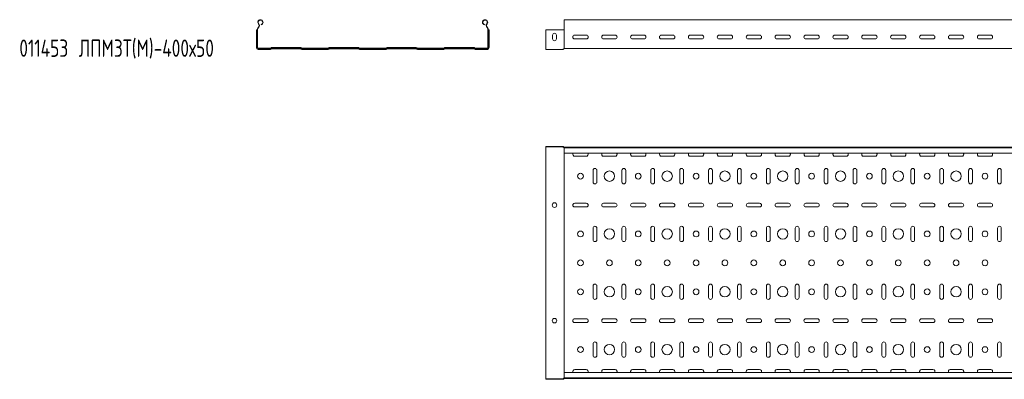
# Model space of a CAD drawing. Header units: millimetres. Extents: x -583 to 2827, y -4183 to -259.
# Tile 1 of 7: x -583 to 1121, y -4183 to -3561. Entities that reach past the tile are written whole.
import ezdxf

# ---------------------------------------------------------------- set-up
doc = ezdxf.new("R2010")
doc.units = ezdxf.units.MM
doc.styles.add('SLDTEXTSTYLE0', font='TXT', dxfattribs={"width": 0.7, "bigfont": 'bigfont'})

msp = doc.modelspace()

# ---------------------------------------------------------------- linework, layer by layer
at = {"color": 7, "linetype": 'Continuous', "lineweight": 15}
for p, q in [((-170.6, -3574.4), (-170.2, -3574.1)), ((-170.1, -3574.9), (-169.7, -3574.5)), ((-165.4, -3570.2), (-165.6, -3569.6)), ((220.9, -3570.2), (221.1, -3569.6)), ((225.3, -3574.5), (225.6, -3574.9)), ((225.8, -3574.1), (226.1, -3574.4)), ((2827.2, -3561.3), (359.2, -3561.3)), ((359.2, -3568.8), (359.2, -3561.3)), ((359.2, -3574.1), (359.2, -3568.8)), ((359.2, -3574.4), (359.2, -3574.1)), ((359.2, -3578.6), (359.2, -3574.4)), ((-173.1, -3578.6), (-173.6, -3578.6)), ((-173.6, -3578.6), (-173.6, -3609.5)), ((-172.6, -3578.6), (-173.1, -3578.6)), ((-172.2, -3578.6), (-172.6, -3578.6)), ((-172.2, -3609.5), (-172.2, -3578.6)), ((-171.5, -3609.5), (-171.5, -3578.6)), ((227.1, -3578.6), (227.1, -3609.5)), ((227.8, -3578.6), (227.8, -3609.5)), ((227.8, -3578.6), (228.1, -3578.6)), ((228.1, -3578.6), (228.7, -3578.6)), ((228.7, -3578.6), (229.2, -3578.6)), ((229.2, -3609.5), (229.2, -3578.6)), ((356.5, -3578.6), (327.2, -3578.6)), ((327.2, -3578.6), (327.2, -3609.5)), ((338.9, -3588), (338.9, -3594.5)), ((345.4, -3594.5), (345.4, -3588)), ((357.7, -3578.6), (356.5, -3578.6)), ((358.2, -3578.6), (357.7, -3578.6)), ((359, -3578.6), (358.2, -3578.6)), ((359.2, -3578.6), (359, -3578.6)), ((359.2, -3609.5), (359.2, -3578.6)), ((397.2, -3588), (377.2, -3588)), ((377.2, -3594.5), (397.2, -3594.5)), ((447.2, -3588), (427.2, -3588)), ((427.2, -3594.5), (447.2, -3594.5)), ((497.2, -3588), (477.2, -3588)), ((477.2, -3594.5), (497.2, -3594.5)), ((547.2, -3588), (527.2, -3588)), ((527.2, -3594.5), (547.2, -3594.5)), ((597.2, -3588), (577.2, -3588)), ((577.2, -3594.5), (597.2, -3594.5)), ((647.2, -3588), (627.2, -3588)), ((627.2, -3594.5), (647.2, -3594.5)), ((697.2, -3588), (677.2, -3588)), ((677.2, -3594.5), (697.2, -3594.5)), ((747.2, -3588), (727.2, -3588)), ((727.2, -3594.5), (747.2, -3594.5)), ((797.2, -3588), (777.2, -3588)), ((777.2, -3594.5), (797.2, -3594.5)), ((847.2, -3588), (827.2, -3588)), ((827.2, -3594.5), (847.2, -3594.5)), ((897.2, -3588), (877.2, -3588)), ((877.2, -3594.5), (897.2, -3594.5)), ((947.2, -3588), (927.2, -3588)), ((927.2, -3594.5), (947.2, -3594.5)), ((997.2, -3588), (977.2, -3588)), ((977.2, -3594.5), (997.2, -3594.5)), ((1047.2, -3588), (1027.2, -3588)), ((1027.2, -3594.5), (1047.2, -3594.5)), ((1097.2, -3588), (1077.2, -3588)), ((1077.2, -3594.5), (1097.2, -3594.5)), ((-149.3, -3610.6), (-170.4, -3610.6)), ((-149.3, -3611.3), (-170.4, -3611.3)), ((-148.2, -3610), (-148.3, -3610.2)), ((-147.7, -3610.5), (-147.8, -3610.7)), ((-146.8, -3611.6), (-146.7, -3611.5)), ((-97.8, -3609.4), (-146.6, -3609.4)), ((-97.8, -3610.1), (-146.6, -3610.1)), ((-146.6, -3611.5), (-97.8, -3611.5)), ((-97.8, -3611.5), (-97.7, -3611.6)), ((-96.7, -3610.7), (-96.8, -3610.5)), ((-96.2, -3610.2), (-96.3, -3610)), ((-49.3, -3610.6), (-95.1, -3610.6)), ((-49.3, -3611.3), (-95.1, -3611.3)), ((-48.2, -3610), (-48.3, -3610.2)), ((-47.7, -3610.5), (-47.8, -3610.7)), ((-46.8, -3611.6), (-46.7, -3611.5)), ((2.2, -3609.4), (-46.6, -3609.4)), ((2.2, -3610.1), (-46.6, -3610.1)), ((-46.6, -3611.5), (2.2, -3611.5)), ((2.2, -3611.5), (2.3, -3611.6)), ((3.3, -3610.7), (3.2, -3610.5)), ((3.8, -3610.2), (3.7, -3610)), ((50.7, -3610.6), (4.9, -3610.6)), ((50.7, -3611.3), (4.9, -3611.3)), ((51.8, -3610), (51.7, -3610.2)), ((52.3, -3610.5), (52.2, -3610.7)), ((53.2, -3611.6), (53.3, -3611.5)), ((102.2, -3609.4), (53.4, -3609.4)), ((102.2, -3610.1), (53.4, -3610.1)), ((53.4, -3611.5), (102.2, -3611.5)), ((102.2, -3611.5), (102.3, -3611.6)), ((103.3, -3610.7), (103.2, -3610.5)), ((103.8, -3610.2), (103.7, -3610)), ((150.7, -3610.6), (104.9, -3610.6)), ((150.7, -3611.3), (104.9, -3611.3)), ((151.8, -3610), (151.7, -3610.2)), ((152.3, -3610.5), (152.2, -3610.7)), ((153.2, -3611.6), (153.3, -3611.5)), ((202.2, -3609.4), (153.4, -3609.4)), ((202.2, -3610.1), (153.4, -3610.1)), ((153.4, -3611.5), (202.2, -3611.5)), ((202.2, -3611.5), (202.3, -3611.6)), ((203.3, -3610.7), (203.2, -3610.5)), ((203.8, -3610.2), (203.7, -3610)), ((226, -3610.6), (204.9, -3610.6)), ((226, -3611.3), (204.9, -3611.3)), ((327.2, -3609.5), (327.2, -3612.7)), ((358.2, -3611.7), (357.7, -3612.2)), ((359.2, -3611.3), (359, -3611.3)), ((359.2, -3611.3), (359.2, -3609.5)), ((359.2, -3611.3), (2827.2, -3611.3)), ((-170.4, -3612.7), (-149.3, -3612.7)), ((-95.1, -3612.7), (-49.3, -3612.7)), ((4.9, -3612.7), (50.7, -3612.7)), ((104.9, -3612.7), (150.7, -3612.7)), ((204.9, -3612.7), (226, -3612.7)), ((356.5, -3612.7), (327.2, -3612.7)), ((327.2, -3781.3), (327.2, -3780.6)), ((356.5, -3780.6), (327.2, -3780.6)), ((356.5, -3781.3), (327.2, -3781.3)), ((327.2, -3783.8), (327.2, -3781.3)), ((357.7, -3782.1), (357.2, -3781.6)), ((358.2, -3781.7), (357.7, -3781.1)), ((359.2, -3782), (359, -3782)), ((359.2, -3782), (2827.2, -3782)), ((359.2, -3783.1), (359.2, -3782)), ((327.2, -3804.9), (327.2, -3783.8)), ((359.2, -3782.7), (359, -3782.7)), ((2827.2, -3783.1), (359.2, -3783.1)), ((359.2, -3792.2), (359.2, -3783.1)), ((359.2, -3792.2), (2827.2, -3792.2)), ((359.2, -3792.2), (359.2, -3804.9)), ((397.2, -3797.6), (377.2, -3797.6)), ((447.2, -3797.6), (427.2, -3797.6)), ((497.2, -3797.6), (477.2, -3797.6)), ((547.2, -3797.6), (527.2, -3797.6)), ((597.2, -3797.6), (577.2, -3797.6)), ((647.2, -3797.6), (627.2, -3797.6)), ((697.2, -3797.6), (677.2, -3797.6)), ((747.2, -3797.6), (727.2, -3797.6)), ((797.2, -3797.6), (777.2, -3797.6)), ((847.2, -3797.6), (827.2, -3797.6)), ((897.2, -3797.6), (877.2, -3797.6)), ((947.2, -3797.6), (927.2, -3797.6)), ((997.2, -3797.6), (977.2, -3797.6)), ((1047.2, -3797.6), (1027.2, -3797.6)), ((1097.2, -3797.6), (1077.2, -3797.6)), ((327.2, -3807), (327.2, -3804.9)), ((327.2, -3807.1), (327.2, -3807)), ((327.2, -3807.6), (327.2, -3807.1)), ((327.2, -3856.4), (327.2, -3807.6)), ((359.2, -3804.9), (359.2, -3806)), ((359.2, -3806), (359.2, -3806.1)), ((359.2, -3806.1), (359.2, -3807.6)), ((359.2, -3807.6), (359.2, -3856.4)), ((408.9, -3842), (408.9, -3822)), ((415.4, -3822), (415.4, -3842)), ((458.9, -3842), (458.9, -3822)), ((465.4, -3822), (465.4, -3842)), ((508.9, -3842), (508.9, -3822)), ((515.4, -3822), (515.4, -3842)), ((558.9, -3842), (558.9, -3822)), ((565.4, -3822), (565.4, -3842)), ((608.9, -3842), (608.9, -3822)), ((615.4, -3822), (615.4, -3842)), ((658.9, -3842), (658.9, -3822)), ((665.4, -3822), (665.4, -3842)), ((708.9, -3842), (708.9, -3822)), ((715.4, -3822), (715.4, -3842)), ((758.9, -3842), (758.9, -3822)), ((765.4, -3822), (765.4, -3842)), ((808.9, -3842), (808.9, -3822)), ((815.4, -3822), (815.4, -3842)), ((858.9, -3842), (858.9, -3822)), ((865.4, -3822), (865.4, -3842)), ((908.9, -3842), (908.9, -3822)), ((915.4, -3822), (915.4, -3842)), ((958.9, -3842), (958.9, -3822)), ((965.4, -3822), (965.4, -3842)), ((1008.9, -3842), (1008.9, -3822)), ((1015.4, -3822), (1015.4, -3842)), ((1058.9, -3842), (1058.9, -3822)), ((1065.4, -3822), (1065.4, -3842)), ((1108.9, -3842), (1108.9, -3822)), ((1115.4, -3822), (1115.4, -3842)), ((327.2, -3857), (327.2, -3856.4)), ((327.2, -3857.1), (327.2, -3857)), ((327.2, -3859.1), (327.2, -3857.1)), ((327.2, -3904.9), (327.2, -3859.1)), ((359.2, -3856.4), (359.2, -3858)), ((359.2, -3858), (359.2, -3858.1)), ((359.2, -3858.1), (359.2, -3859.1)), ((359.2, -3859.1), (359.2, -3904.9)), ((377.2, -3878.8), (397.2, -3878.8)), ((427.2, -3878.8), (447.2, -3878.8)), ((477.2, -3878.8), (497.2, -3878.8)), ((527.2, -3878.8), (547.2, -3878.8)), ((577.2, -3878.8), (597.2, -3878.8)), ((627.2, -3878.8), (647.2, -3878.8)), ((677.2, -3878.8), (697.2, -3878.8)), ((727.2, -3878.8), (747.2, -3878.8)), ((777.2, -3878.8), (797.2, -3878.8)), ((827.2, -3878.8), (847.2, -3878.8)), ((877.2, -3878.8), (897.2, -3878.8)), ((927.2, -3878.8), (947.2, -3878.8)), ((977.2, -3878.8), (997.2, -3878.8)), ((1027.2, -3878.8), (1047.2, -3878.8)), ((1077.2, -3878.8), (1097.2, -3878.8)), ((397.2, -3885.3), (377.2, -3885.3)), ((447.2, -3885.3), (427.2, -3885.3)), ((497.2, -3885.3), (477.2, -3885.3)), ((547.2, -3885.3), (527.2, -3885.3)), ((597.2, -3885.3), (577.2, -3885.3)), ((647.2, -3885.3), (627.2, -3885.3)), ((697.2, -3885.3), (677.2, -3885.3)), ((747.2, -3885.3), (727.2, -3885.3)), ((797.2, -3885.3), (777.2, -3885.3)), ((847.2, -3885.3), (827.2, -3885.3)), ((897.2, -3885.3), (877.2, -3885.3)), ((947.2, -3885.3), (927.2, -3885.3)), ((997.2, -3885.3), (977.2, -3885.3)), ((1047.2, -3885.3), (1027.2, -3885.3)), ((1097.2, -3885.3), (1077.2, -3885.3)), ((327.2, -3907), (327.2, -3904.9)), ((327.2, -3907.1), (327.2, -3907)), ((327.2, -3907.6), (327.2, -3907.1)), ((327.2, -3956.4), (327.2, -3907.6)), ((359.2, -3904.9), (359.2, -3906)), ((359.2, -3906), (359.2, -3906.1)), ((359.2, -3906.1), (359.2, -3907.6)), ((359.2, -3907.6), (359.2, -3956.4)), ((408.9, -3942), (408.9, -3922)), ((415.4, -3922), (415.4, -3942)), ((458.9, -3942), (458.9, -3922)), ((465.4, -3922), (465.4, -3942)), ((508.9, -3942), (508.9, -3922)), ((515.4, -3922), (515.4, -3942)), ((558.9, -3942), (558.9, -3922)), ((565.4, -3922), (565.4, -3942)), ((608.9, -3942), (608.9, -3922)), ((615.4, -3922), (615.4, -3942)), ((658.9, -3942), (658.9, -3922)), ((665.4, -3922), (665.4, -3942)), ((708.9, -3942), (708.9, -3922)), ((715.4, -3922), (715.4, -3942)), ((758.9, -3942), (758.9, -3922)), ((765.4, -3922), (765.4, -3942)), ((808.9, -3942), (808.9, -3922)), ((815.4, -3922), (815.4, -3942)), ((858.9, -3942), (858.9, -3922)), ((865.4, -3922), (865.4, -3942)), ((908.9, -3942), (908.9, -3922)), ((915.4, -3922), (915.4, -3942)), ((958.9, -3942), (958.9, -3922)), ((965.4, -3922), (965.4, -3942)), ((1008.9, -3942), (1008.9, -3922)), ((1015.4, -3922), (1015.4, -3942)), ((1058.9, -3942), (1058.9, -3922)), ((1065.4, -3922), (1065.4, -3942)), ((1108.9, -3942), (1108.9, -3922)), ((1115.4, -3922), (1115.4, -3942)), ((327.2, -3957), (327.2, -3956.4)), ((327.2, -3957.1), (327.2, -3957)), ((327.2, -3959.1), (327.2, -3957.1)), ((327.2, -4004.9), (327.2, -3959.1)), ((359.2, -3956.4), (359.2, -3958)), ((359.2, -3958), (359.2, -3958.1)), ((359.2, -3958.1), (359.2, -3959.1)), ((359.2, -3959.1), (359.2, -4004.9)), ((327.2, -4007), (327.2, -4004.9)), ((327.2, -4007.1), (327.2, -4007)), ((327.2, -4007.6), (327.2, -4007.1)), ((327.2, -4056.4), (327.2, -4007.6)), ((359.2, -4004.9), (359.2, -4006)), ((359.2, -4006), (359.2, -4006.1)), ((359.2, -4006.1), (359.2, -4007.6)), ((359.2, -4007.6), (359.2, -4056.4)), ((408.9, -4042), (408.9, -4022)), ((415.4, -4022), (415.4, -4042)), ((458.9, -4042), (458.9, -4022)), ((465.4, -4022), (465.4, -4042)), ((508.9, -4042), (508.9, -4022)), ((515.4, -4022), (515.4, -4042)), ((558.9, -4042), (558.9, -4022)), ((565.4, -4022), (565.4, -4042)), ((608.9, -4042), (608.9, -4022)), ((615.4, -4022), (615.4, -4042)), ((658.9, -4042), (658.9, -4022)), ((665.4, -4022), (665.4, -4042)), ((708.9, -4042), (708.9, -4022)), ((715.4, -4022), (715.4, -4042)), ((758.9, -4042), (758.9, -4022)), ((765.4, -4022), (765.4, -4042)), ((808.9, -4042), (808.9, -4022)), ((815.4, -4022), (815.4, -4042)), ((858.9, -4042), (858.9, -4022)), ((865.4, -4022), (865.4, -4042)), ((908.9, -4042), (908.9, -4022)), ((915.4, -4022), (915.4, -4042)), ((958.9, -4042), (958.9, -4022)), ((965.4, -4022), (965.4, -4042)), ((1008.9, -4042), (1008.9, -4022)), ((1015.4, -4022), (1015.4, -4042)), ((1058.9, -4042), (1058.9, -4022)), ((1065.4, -4022), (1065.4, -4042)), ((1108.9, -4042), (1108.9, -4022)), ((1115.4, -4022), (1115.4, -4042)), ((327.2, -4057), (327.2, -4056.4)), ((327.2, -4057.1), (327.2, -4057)), ((327.2, -4059.1), (327.2, -4057.1)), ((327.2, -4104.9), (327.2, -4059.1)), ((359.2, -4056.4), (359.2, -4058)), ((359.2, -4058), (359.2, -4058.1)), ((359.2, -4058.1), (359.2, -4059.1)), ((359.2, -4059.1), (359.2, -4104.9)), ((377.2, -4078.8), (397.2, -4078.8)), ((397.2, -4085.3), (377.2, -4085.3)), ((427.2, -4078.8), (447.2, -4078.8)), ((447.2, -4085.3), (427.2, -4085.3)), ((477.2, -4078.8), (497.2, -4078.8)), ((497.2, -4085.3), (477.2, -4085.3)), ((527.2, -4078.8), (547.2, -4078.8)), ((547.2, -4085.3), (527.2, -4085.3)), ((577.2, -4078.8), (597.2, -4078.8)), ((597.2, -4085.3), (577.2, -4085.3)), ((627.2, -4078.8), (647.2, -4078.8)), ((647.2, -4085.3), (627.2, -4085.3)), ((677.2, -4078.8), (697.2, -4078.8)), ((697.2, -4085.3), (677.2, -4085.3)), ((727.2, -4078.8), (747.2, -4078.8)), ((747.2, -4085.3), (727.2, -4085.3)), ((777.2, -4078.8), (797.2, -4078.8)), ((797.2, -4085.3), (777.2, -4085.3)), ((827.2, -4078.8), (847.2, -4078.8)), ((847.2, -4085.3), (827.2, -4085.3)), ((877.2, -4078.8), (897.2, -4078.8)), ((897.2, -4085.3), (877.2, -4085.3)), ((927.2, -4078.8), (947.2, -4078.8)), ((947.2, -4085.3), (927.2, -4085.3)), ((977.2, -4078.8), (997.2, -4078.8)), ((997.2, -4085.3), (977.2, -4085.3)), ((1027.2, -4078.8), (1047.2, -4078.8)), ((1047.2, -4085.3), (1027.2, -4085.3)), ((1077.2, -4078.8), (1097.2, -4078.8)), ((1097.2, -4085.3), (1077.2, -4085.3)), ((327.2, -4107), (327.2, -4104.9)), ((359.2, -4104.9), (359.2, -4106)), ((359.2, -4106), (359.2, -4106.1)), ((359.2, -4106.1), (359.2, -4107.6)), ((327.2, -4107.1), (327.2, -4107)), ((327.2, -4107.6), (327.2, -4107.1)), ((327.2, -4156.4), (327.2, -4107.6)), ((359.2, -4107.6), (359.2, -4156.4)), ((408.9, -4142), (408.9, -4122)), ((415.4, -4122), (415.4, -4142)), ((458.9, -4142), (458.9, -4122)), ((465.4, -4122), (465.4, -4142)), ((508.9, -4142), (508.9, -4122)), ((515.4, -4122), (515.4, -4142)), ((558.9, -4142), (558.9, -4122)), ((565.4, -4122), (565.4, -4142)), ((608.9, -4142), (608.9, -4122)), ((615.4, -4122), (615.4, -4142)), ((658.9, -4142), (658.9, -4122)), ((665.4, -4122), (665.4, -4142)), ((708.9, -4142), (708.9, -4122)), ((715.4, -4122), (715.4, -4142)), ((758.9, -4142), (758.9, -4122)), ((765.4, -4122), (765.4, -4142)), ((808.9, -4142), (808.9, -4122)), ((815.4, -4122), (815.4, -4142)), ((858.9, -4142), (858.9, -4122)), ((865.4, -4122), (865.4, -4142)), ((908.9, -4142), (908.9, -4122)), ((915.4, -4122), (915.4, -4142)), ((958.9, -4142), (958.9, -4122)), ((965.4, -4122), (965.4, -4142)), ((1008.9, -4142), (1008.9, -4122)), ((1015.4, -4122), (1015.4, -4142)), ((1058.9, -4142), (1058.9, -4122)), ((1065.4, -4122), (1065.4, -4142)), ((1108.9, -4142), (1108.9, -4122)), ((1115.4, -4122), (1115.4, -4142)), ((327.2, -4157), (327.2, -4156.4)), ((327.2, -4157.1), (327.2, -4157)), ((327.2, -4159.1), (327.2, -4157.1)), ((359.2, -4156.4), (359.2, -4158)), ((327.2, -4180.2), (327.2, -4159.1)), ((359.2, -4158), (359.2, -4158.1)), ((359.2, -4158.1), (359.2, -4159.1)), ((359.2, -4159.1), (359.2, -4171.8)), ((2827.2, -4171.8), (359.2, -4171.8)), ((359.2, -4180.9), (359.2, -4171.8)), ((377.2, -4166.4), (397.2, -4166.4)), ((427.2, -4166.4), (447.2, -4166.4)), ((477.2, -4166.4), (497.2, -4166.4)), ((527.2, -4166.4), (547.2, -4166.4)), ((577.2, -4166.4), (597.2, -4166.4)), ((627.2, -4166.4), (647.2, -4166.4)), ((677.2, -4166.4), (697.2, -4166.4)), ((727.2, -4166.4), (747.2, -4166.4)), ((777.2, -4166.4), (797.2, -4166.4)), ((827.2, -4166.4), (847.2, -4166.4)), ((877.2, -4166.4), (897.2, -4166.4)), ((927.2, -4166.4), (947.2, -4166.4)), ((977.2, -4166.4), (997.2, -4166.4)), ((1027.2, -4166.4), (1047.2, -4166.4)), ((1077.2, -4166.4), (1097.2, -4166.4)), ((327.2, -4182.7), (327.2, -4180.2)), ((356.5, -4182.7), (327.2, -4182.7)), ((327.2, -4182.7), (327.2, -4183.4)), ((356.5, -4183.4), (327.2, -4183.4)), ((357.7, -4181.9), (357.2, -4182.4)), ((358.2, -4182.4), (357.7, -4182.9)), ((359.2, -4181.3), (359, -4181.3)), ((359.2, -4182), (359, -4182)), ((359.2, -4180.9), (2827.2, -4180.9)), ((359.2, -4182), (359.2, -4180.9)), ((359.2, -4181.3), (359.2, -4182)), ((359.2, -4182), (2827.2, -4182))]:
    msp.add_line(p, q, dxfattribs=at)
for centre, radius in [((387.2, -3832), 5), ((437.2, -3832), 9), ((487.2, -3832), 5), ((537.2, -3832), 9), ((587.2, -3832), 5), ((637.2, -3832), 9), ((687.2, -3832), 5), ((737.2, -3832), 9), ((787.2, -3832), 5), ((837.2, -3832), 9), ((887.2, -3832), 5), ((937.2, -3832), 9), ((987.2, -3832), 5), ((1037.2, -3832), 9), ((1087.2, -3832), 5), ((342.2, -3882), 4), ((387.2, -3932), 5), ((437.2, -3932), 9), ((487.2, -3932), 5), ((537.2, -3932), 9), ((587.2, -3932), 5), ((637.2, -3932), 9), ((687.2, -3932), 5), ((737.2, -3932), 9), ((787.2, -3932), 5), ((837.2, -3932), 9), ((887.2, -3932), 5), ((937.2, -3932), 9), ((987.2, -3932), 5), ((1037.2, -3932), 9), ((1087.2, -3932), 5), ((387.2, -3982), 5), ((437.2, -3982), 5), ((487.2, -3982), 5), ((537.2, -3982), 5), ((587.2, -3982), 5), ((637.2, -3982), 5), ((687.2, -3982), 5), ((737.2, -3982), 5), ((787.2, -3982), 5), ((837.2, -3982), 5), ((887.2, -3982), 5), ((937.2, -3982), 5), ((987.2, -3982), 5), ((1037.2, -3982), 5), ((1087.2, -3982), 5), ((387.2, -4032), 5), ((437.2, -4032), 9), ((487.2, -4032), 5), ((537.2, -4032), 9), ((587.2, -4032), 5), ((637.2, -4032), 9), ((687.2, -4032), 5), ((737.2, -4032), 9), ((787.2, -4032), 5), ((837.2, -4032), 9), ((887.2, -4032), 5), ((937.2, -4032), 9), ((987.2, -4032), 5), ((1037.2, -4032), 9), ((1087.2, -4032), 5), ((342.2, -4082), 4), ((437.2, -4132), 9), ((537.2, -4132), 9), ((637.2, -4132), 9), ((737.2, -4132), 9), ((837.2, -4132), 9), ((937.2, -4132), 9), ((1037.2, -4132), 9), ((387.2, -4132), 5), ((487.2, -4132), 5), ((587.2, -4132), 5), ((687.2, -4132), 5), ((787.2, -4132), 5), ((887.2, -4132), 5), ((987.2, -4132), 5), ((1087.2, -4132), 5)]:
    msp.add_circle(centre, radius, dxfattribs=at)
for centre, radius, start, end in [((-166.2, -3578.6), 6, 136.4642, 180), ((-166.2, -3578.6), 5.3, 136.4642, 180), ((-166.6, -3565.8), 4.55, 285, 219.6825), ((-166.6, -3565.8), 3.85, 285, 219.6825), ((-173.1, -3571.3), 4, 316.4642, 39.6825), ((-173.1, -3571.3), 4.7, 316.4642, 39.6825), ((222.1, -3565.8), 4.55, 320.3175, 255), ((222.1, -3565.8), 3.85, 320.3175, 255), ((228.7, -3571.3), 4.7, 140.3175, 223.5358), ((228.7, -3571.3), 4, 140.3175, 223.5358), ((221.8, -3578.6), 5.3, 360, 43.5358), ((221.8, -3578.6), 6, 360, 43.5358), ((342.2, -3588), 3.25, 0, 180), ((342.2, -3594.5), 3.25, 180, 0), ((377.2, -3591.3), 3.25, 90, 270), ((397.2, -3591.3), 3.25, 270, 90), ((427.2, -3591.3), 3.25, 90, 270), ((447.2, -3591.3), 3.25, 270, 90), ((477.2, -3591.3), 3.25, 90, 270), ((497.2, -3591.3), 3.25, 270, 90), ((527.2, -3591.3), 3.25, 90, 270), ((547.2, -3591.3), 3.25, 270, 90), ((577.2, -3591.3), 3.25, 90, 270), ((597.2, -3591.3), 3.25, 270, 90), ((627.2, -3591.3), 3.25, 90, 270), ((647.2, -3591.3), 3.25, 270, 90), ((677.2, -3591.3), 3.25, 90, 270), ((697.2, -3591.3), 3.25, 270, 90), ((727.2, -3591.3), 3.25, 90, 270), ((747.2, -3591.3), 3.25, 270, 90), ((777.2, -3591.3), 3.25, 90, 270), ((797.2, -3591.3), 3.25, 270, 90), ((827.2, -3591.3), 3.25, 90, 270), ((847.2, -3591.3), 3.25, 270, 90), ((877.2, -3591.3), 3.25, 90, 270), ((897.2, -3591.3), 3.25, 270, 90), ((927.2, -3591.3), 3.25, 90, 270), ((947.2, -3591.3), 3.25, 270, 90), ((977.2, -3591.3), 3.25, 90, 270), ((997.2, -3591.3), 3.25, 270, 90), ((1027.2, -3591.3), 3.25, 90, 270), ((1047.2, -3591.3), 3.25, 270, 90), ((1077.2, -3591.3), 3.25, 90, 270), ((1097.2, -3591.3), 3.25, 270, 90), ((-170.4, -3609.5), 3.2, 180, 270), ((-170.4, -3609.5), 1.8, 180, 270), ((-170.4, -3609.5), 1.1, 180, 270), ((-149.3, -3609.1), 1.5, 270, 315), ((-149.3, -3609.1), 2.2, 270, 315), ((-149.3, -3609.1), 3.6, 270, 315), ((-146.6, -3611.6), 2.2, 90, 135), ((-146.6, -3611.6), 1.5, 90, 135), ((-146.6, -3611.6), 0.1, 90, 135), ((-97.8, -3611.6), 2.2, 45, 90), ((-97.8, -3611.6), 1.5, 45, 90), ((-97.8, -3611.6), 0.1, 45, 90), ((-95.1, -3609.1), 3.6, 225, 270), ((-95.1, -3609.1), 2.2, 225, 270), ((-95.1, -3609.1), 1.5, 225, 270), ((-49.3, -3609.1), 1.5, 270, 315), ((-49.3, -3609.1), 2.2, 270, 315), ((-49.3, -3609.1), 3.6, 270, 315), ((-46.6, -3611.6), 2.2, 90, 135), ((-46.6, -3611.6), 1.5, 90, 135), ((-46.6, -3611.6), 0.1, 90, 135), ((2.2, -3611.6), 2.2, 45, 90), ((2.2, -3611.6), 1.5, 45, 90), ((2.2, -3611.6), 0.1, 45, 90), ((4.9, -3609.1), 3.6, 225, 270), ((4.9, -3609.1), 2.2, 225, 270), ((4.9, -3609.1), 1.5, 225, 270), ((50.7, -3609.1), 1.5, 270, 315), ((50.7, -3609.1), 2.2, 270, 315), ((50.7, -3609.1), 3.6, 270, 315), ((53.4, -3611.6), 2.2, 90, 135), ((53.4, -3611.6), 1.5, 90, 135), ((53.4, -3611.6), 0.1, 90, 135), ((102.2, -3611.6), 2.2, 45, 90), ((102.2, -3611.6), 1.5, 45, 90), ((102.2, -3611.6), 0.1, 45, 90), ((104.9, -3609.1), 3.6, 225, 270), ((104.9, -3609.1), 2.2, 225, 270), ((104.9, -3609.1), 1.5, 225, 270), ((150.7, -3609.1), 1.5, 270, 315), ((150.7, -3609.1), 2.2, 270, 315), ((150.7, -3609.1), 3.6, 270, 315), ((153.4, -3611.6), 2.2, 90, 135), ((153.4, -3611.6), 1.5, 90, 135), ((153.4, -3611.6), 0.1, 90, 135), ((202.2, -3611.6), 2.2, 45, 90), ((202.2, -3611.6), 1.5, 45, 90), ((202.2, -3611.6), 0.1, 45, 90), ((204.9, -3609.1), 3.6, 225, 270), ((204.9, -3609.1), 2.2, 225, 270), ((204.9, -3609.1), 1.5, 225, 270), ((226, -3609.5), 1.8, 270, 0), ((226, -3609.5), 1.1, 270, 0), ((226, -3609.5), 3.2, 270, 0), ((356.5, -3611.1), 1.6, 270, 317.6859), ((359, -3612.4), 1.1, 90, 137.6859), ((356.5, -3782.2), 1.6, 42.3141, 90), ((356.5, -3782.2), 0.9, 42.3141, 90), ((359, -3780.9), 1.8, 222.3141, 270), ((359, -3780.9), 1.1, 222.3141, 270), ((377.2, -3794.4), 3.25, 139.1352, 270), ((397.2, -3794.4), 3.25, 270, 40.8648), ((427.2, -3794.4), 3.25, 139.1352, 270), ((447.2, -3794.4), 3.25, 270, 40.8648), ((477.2, -3794.4), 3.25, 139.1352, 270), ((497.2, -3794.4), 3.25, 270, 40.8648), ((527.2, -3794.4), 3.25, 139.1352, 270), ((547.2, -3794.4), 3.25, 270, 40.8648), ((577.2, -3794.4), 3.25, 139.1352, 270), ((597.2, -3794.4), 3.25, 270, 40.8648), ((627.2, -3794.4), 3.25, 139.1352, 270), ((647.2, -3794.4), 3.25, 270, 40.8648), ((677.2, -3794.4), 3.25, 139.1352, 270), ((697.2, -3794.4), 3.25, 270, 40.8648), ((727.2, -3794.4), 3.25, 139.1352, 270), ((747.2, -3794.4), 3.25, 270, 40.8648), ((777.2, -3794.4), 3.25, 139.1352, 270), ((797.2, -3794.4), 3.25, 270, 40.8648), ((827.2, -3794.4), 3.25, 139.1352, 270), ((847.2, -3794.4), 3.25, 270, 40.8648), ((877.2, -3794.4), 3.25, 139.1352, 270), ((897.2, -3794.4), 3.25, 270, 40.8648), ((927.2, -3794.4), 3.25, 139.1352, 270), ((947.2, -3794.4), 3.25, 270, 40.8648), ((977.2, -3794.4), 3.25, 139.1352, 270), ((997.2, -3794.4), 3.25, 270, 40.8648), ((1027.2, -3794.4), 3.25, 139.1352, 270), ((1047.2, -3794.4), 3.25, 270, 40.8648), ((1077.2, -3794.4), 3.25, 139.1352, 270), ((1097.2, -3794.4), 3.25, 270, 40.8648), ((412.2, -3822), 3.25, 0, 180), ((462.2, -3822), 3.25, 0, 180), ((512.2, -3822), 3.25, 0, 180), ((562.2, -3822), 3.25, 0, 180), ((612.2, -3822), 3.25, 0, 180), ((662.2, -3822), 3.25, 0, 180), ((712.2, -3822), 3.25, 0, 180), ((762.2, -3822), 3.25, 0, 180), ((812.2, -3822), 3.25, 0, 180), ((862.2, -3822), 3.25, 0, 180), ((912.2, -3822), 3.25, 0, 180), ((962.2, -3822), 3.25, 0, 180), ((1012.2, -3822), 3.25, 0, 180), ((1062.2, -3822), 3.25, 0, 180), ((1112.2, -3822), 3.25, 0, 180), ((412.2, -3842), 3.25, 180, 0), ((462.2, -3842), 3.25, 180, 0), ((512.2, -3842), 3.25, 180, 0), ((562.2, -3842), 3.25, 180, 0), ((612.2, -3842), 3.25, 180, 0), ((662.2, -3842), 3.25, 180, 0), ((712.2, -3842), 3.25, 180, 0), ((762.2, -3842), 3.25, 180, 0), ((812.2, -3842), 3.25, 180, 0), ((862.2, -3842), 3.25, 180, 0), ((912.2, -3842), 3.25, 180, 0), ((962.2, -3842), 3.25, 180, 0), ((1012.2, -3842), 3.25, 180, 0), ((1062.2, -3842), 3.25, 180, 0), ((1112.2, -3842), 3.25, 180, 0), ((377.2, -3882), 3.25, 90, 270), ((397.2, -3882), 3.25, 270, 90), ((427.2, -3882), 3.25, 90, 270), ((447.2, -3882), 3.25, 270, 90), ((477.2, -3882), 3.25, 90, 270), ((497.2, -3882), 3.25, 270, 90), ((527.2, -3882), 3.25, 90, 270), ((547.2, -3882), 3.25, 270, 90), ((577.2, -3882), 3.25, 90, 270), ((597.2, -3882), 3.25, 270, 90), ((627.2, -3882), 3.25, 90, 270), ((647.2, -3882), 3.25, 270, 90), ((677.2, -3882), 3.25, 90, 270), ((697.2, -3882), 3.25, 270, 90), ((727.2, -3882), 3.25, 90, 270), ((747.2, -3882), 3.25, 270, 90), ((777.2, -3882), 3.25, 90, 270), ((797.2, -3882), 3.25, 270, 90), ((827.2, -3882), 3.25, 90, 270), ((847.2, -3882), 3.25, 270, 90), ((877.2, -3882), 3.25, 90, 270), ((897.2, -3882), 3.25, 270, 90), ((927.2, -3882), 3.25, 90, 270), ((947.2, -3882), 3.25, 270, 90), ((977.2, -3882), 3.25, 90, 270), ((997.2, -3882), 3.25, 270, 90), ((1027.2, -3882), 3.25, 90, 270), ((1047.2, -3882), 3.25, 270, 90), ((1077.2, -3882), 3.25, 90, 270), ((1097.2, -3882), 3.25, 270, 90), ((412.2, -3922), 3.25, 360, 180), ((462.2, -3922), 3.25, 0, 180), ((512.2, -3922), 3.25, 360, 180), ((562.2, -3922), 3.25, 0, 180), ((612.2, -3922), 3.25, 360, 180), ((662.2, -3922), 3.25, 0, 180), ((712.2, -3922), 3.25, 360, 180), ((762.2, -3922), 3.25, 0, 180), ((812.2, -3922), 3.25, 360, 180), ((862.2, -3922), 3.25, 0, 180), ((912.2, -3922), 3.25, 360, 180), ((962.2, -3922), 3.25, 0, 180), ((1012.2, -3922), 3.25, 360, 180), ((1062.2, -3922), 3.25, 0, 180), ((1112.2, -3922), 3.25, 360, 180), ((412.2, -3942), 3.25, 180, 0), ((462.2, -3942), 3.25, 180, 0), ((512.2, -3942), 3.25, 180, 0), ((562.2, -3942), 3.25, 180, 0), ((612.2, -3942), 3.25, 180, 0), ((662.2, -3942), 3.25, 180, 0), ((712.2, -3942), 3.25, 180, 0), ((762.2, -3942), 3.25, 180, 0), ((812.2, -3942), 3.25, 180, 0), ((862.2, -3942), 3.25, 180, 0), ((912.2, -3942), 3.25, 180, 0), ((962.2, -3942), 3.25, 180, 0), ((1012.2, -3942), 3.25, 180, 0), ((1062.2, -3942), 3.25, 180, 0), ((1112.2, -3942), 3.25, 180, 0), ((412.2, -4022), 3.25, 0, 180), ((462.2, -4022), 3.25, 0, 180), ((512.2, -4022), 3.25, 0, 180), ((562.2, -4022), 3.25, 0, 180), ((612.2, -4022), 3.25, 0, 180), ((662.2, -4022), 3.25, 0, 180), ((712.2, -4022), 3.25, 0, 180), ((762.2, -4022), 3.25, 0, 180), ((812.2, -4022), 3.25, 0, 180), ((862.2, -4022), 3.25, 0, 180), ((912.2, -4022), 3.25, 0, 180), ((962.2, -4022), 3.25, 0, 180), ((1012.2, -4022), 3.25, 0, 180), ((1062.2, -4022), 3.25, 0, 180), ((1112.2, -4022), 3.25, 0, 180), ((412.2, -4042), 3.25, 180, 0), ((462.2, -4042), 3.25, 180, 0), ((512.2, -4042), 3.25, 180, 0), ((562.2, -4042), 3.25, 180, 0), ((612.2, -4042), 3.25, 180, 0), ((662.2, -4042), 3.25, 180, 0), ((712.2, -4042), 3.25, 180, 0), ((762.2, -4042), 3.25, 180, 0), ((812.2, -4042), 3.25, 180, 0), ((862.2, -4042), 3.25, 180, 0), ((912.2, -4042), 3.25, 180, 0), ((962.2, -4042), 3.25, 180, 0), ((1012.2, -4042), 3.25, 180, 0), ((1062.2, -4042), 3.25, 180, 0), ((1112.2, -4042), 3.25, 180, 0), ((377.2, -4082), 3.25, 90, 270), ((397.2, -4082), 3.25, 270, 90), ((427.2, -4082), 3.25, 90, 270), ((447.2, -4082), 3.25, 270, 90), ((477.2, -4082), 3.25, 90, 270), ((497.2, -4082), 3.25, 270, 90), ((527.2, -4082), 3.25, 90, 270), ((547.2, -4082), 3.25, 270, 90), ((577.2, -4082), 3.25, 90, 270), ((597.2, -4082), 3.25, 270, 90), ((627.2, -4082), 3.25, 90, 270), ((647.2, -4082), 3.25, 270, 90), ((677.2, -4082), 3.25, 90, 270), ((697.2, -4082), 3.25, 270, 90), ((727.2, -4082), 3.25, 90, 270), ((747.2, -4082), 3.25, 270, 90), ((777.2, -4082), 3.25, 90, 270), ((797.2, -4082), 3.25, 270, 90), ((827.2, -4082), 3.25, 90, 270), ((847.2, -4082), 3.25, 270, 90), ((877.2, -4082), 3.25, 90, 270), ((897.2, -4082), 3.25, 270, 90), ((927.2, -4082), 3.25, 90, 270), ((947.2, -4082), 3.25, 270, 90), ((977.2, -4082), 3.25, 90, 270), ((997.2, -4082), 3.25, 270, 90), ((1027.2, -4082), 3.25, 90, 270), ((1047.2, -4082), 3.25, 270, 90), ((1077.2, -4082), 3.25, 90, 270), ((1097.2, -4082), 3.25, 270, 90), ((412.2, -4122), 3.25, 0, 180), ((462.2, -4122), 3.25, 0, 180), ((512.2, -4122), 3.25, 0, 180), ((562.2, -4122), 3.25, 0, 180), ((612.2, -4122), 3.25, 0, 180), ((662.2, -4122), 3.25, 0, 180), ((712.2, -4122), 3.25, 0, 180), ((762.2, -4122), 3.25, 0, 180), ((812.2, -4122), 3.25, 0, 180), ((862.2, -4122), 3.25, 0, 180), ((912.2, -4122), 3.25, 0, 180), ((962.2, -4122), 3.25, 0, 180), ((1012.2, -4122), 3.25, 0, 180), ((1062.2, -4122), 3.25, 0, 180), ((1112.2, -4122), 3.25, 0, 180), ((412.2, -4142), 3.25, 180, 0), ((462.2, -4142), 3.25, 180, 0), ((512.2, -4142), 3.25, 180, 0), ((562.2, -4142), 3.25, 180, 0), ((612.2, -4142), 3.25, 180, 0), ((662.2, -4142), 3.25, 180, 0), ((712.2, -4142), 3.25, 180, 0), ((762.2, -4142), 3.25, 180, 0), ((812.2, -4142), 3.25, 180, 0), ((862.2, -4142), 3.25, 180, 0), ((912.2, -4142), 3.25, 180, 0), ((962.2, -4142), 3.25, 180, 0), ((1012.2, -4142), 3.25, 180, 0), ((1062.2, -4142), 3.25, 180, 0), ((1112.2, -4142), 3.25, 180, 0), ((377.2, -4169.7), 3.25, 90, 220.8648), ((397.2, -4169.7), 3.25, 319.1352, 90), ((427.2, -4169.7), 3.25, 90, 220.8648), ((447.2, -4169.7), 3.25, 319.1352, 90), ((477.2, -4169.7), 3.25, 90, 220.8648), ((497.2, -4169.7), 3.25, 319.1352, 90), ((527.2, -4169.7), 3.25, 90, 220.8648), ((547.2, -4169.7), 3.25, 319.1352, 90), ((577.2, -4169.7), 3.25, 90, 220.8648), ((597.2, -4169.7), 3.25, 319.1352, 90), ((627.2, -4169.7), 3.25, 90, 220.8648), ((647.2, -4169.7), 3.25, 319.1352, 90), ((677.2, -4169.7), 3.25, 90, 220.8648), ((697.2, -4169.7), 3.25, 319.1352, 90), ((727.2, -4169.7), 3.25, 90, 220.8648), ((747.2, -4169.7), 3.25, 319.1352, 90), ((777.2, -4169.7), 3.25, 90, 220.8648), ((797.2, -4169.7), 3.25, 319.1352, 90), ((827.2, -4169.7), 3.25, 90, 220.8648), ((847.2, -4169.7), 3.25, 319.1352, 90), ((877.2, -4169.7), 3.25, 90, 220.8648), ((897.2, -4169.7), 3.25, 319.1352, 90), ((927.2, -4169.7), 3.25, 90, 220.8648), ((947.2, -4169.7), 3.25, 319.1352, 90), ((977.2, -4169.7), 3.25, 90, 220.8648), ((997.2, -4169.7), 3.25, 319.1352, 90), ((1027.2, -4169.7), 3.25, 90, 220.8648), ((1047.2, -4169.7), 3.25, 319.1352, 90), ((1077.2, -4169.7), 3.25, 90, 220.8648), ((1097.2, -4169.7), 3.25, 319.1352, 90), ((356.5, -4181.8), 0.9, 270, 317.6859), ((356.5, -4181.8), 1.6, 270, 317.6859), ((359, -4183.1), 1.8, 90, 137.6859), ((359, -4183.1), 1.1, 90, 137.6859)]:
    msp.add_arc(centre, radius, start, end, dxfattribs=at)

# ---------------------------------------------------------------- texts
at = {"color": 7, "linetype": 'Continuous', "lineweight": 0, "insert": (-583.9, -3595.6), "char_height": 30, "attachment_point": 1, "style": 'SLDTEXTSTYLE0'}
msp.add_mtext('011453 \\M+1844C\\M+18450\\M+1844D\\M+18448\\M+18453(\\M+1844D)-400\\M+1848750', dxfattribs=at)

doc.saveas('drawing.dxf')
